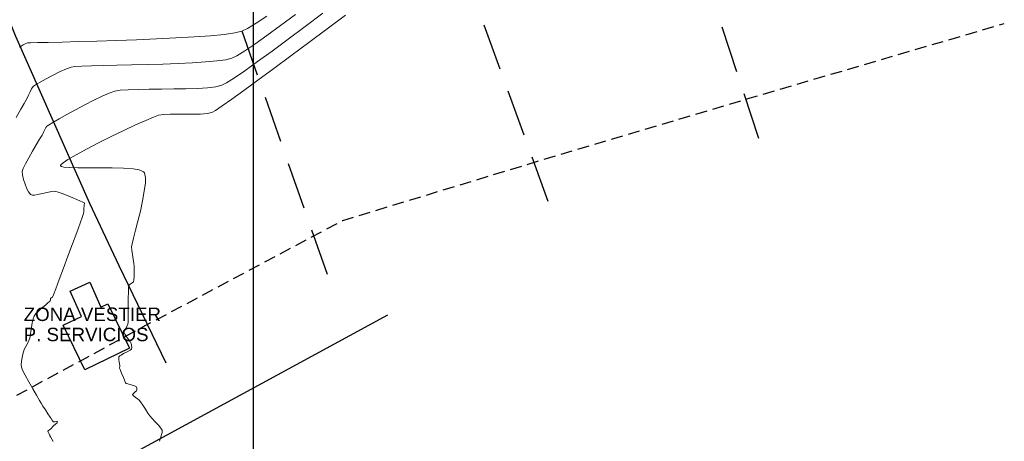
# Model space of a CAD drawing. Header units: metres. Extents: x 1111994 to 1112800, y 1268200 to 1269007.
# Tile 79 of 86: x 1112568 to 1112702, y 1268492 to 1268550. Entities that reach past the tile are written whole.
import ezdxf

# ---------------------------------------------------------------- set-up
doc = ezdxf.new("R2010")
doc.units = ezdxf.units.M
doc.header["$LTSCALE"] = 12.7
doc.header["$MEASUREMENT"] = 0
doc.linetypes.add('DASHED', pattern=[0.75, 0.5, -0.25])
doc.linetypes.add('HIDDEN2', pattern=[0.1875, 0.125, -0.0625])
doc.layers.add('Base', color=251, linetype='Continuous')
doc.styles.add('602000', font='arial.ttf', dxfattribs={"height": 1.5})
doc.linetypes.add('Cerca_LINE', pattern='A,0,[1,USTA-AUL-AB-003 LOTE CON RELACIîN AL SECTOR INMEDIATO1.Shx,S=0.007937,R=0,X=0,Y=0],-1.45,0', length=1.45)

msp = doc.modelspace()

# ---------------------------------------------------------------- linework, layer by layer
at = {"layer": 'Base', "linetype": 'Continuous'}
for p, q in [((1112600, 1269000), (1112600, 1268200)), ((1112600, 1268850.03), (1112600, 1268231.03)), ((1112537.19, 1268465.59), (1112618.25, 1268509.57))]:
    msp.add_line(p, q, dxfattribs=at)
at = {"layer": 'Base', "linetype": 'DASHED'}
for p, q in [((1112668.49, 1268533.45), (1112646.11, 1268601.27)), ((1112639.98, 1268524.94), (1112615.46, 1268592.16)), ((1112610.07, 1268515.05), (1112583.54, 1268590.63))]:
    msp.add_line(p, q, dxfattribs=at)
at = {"layer": 'Base', "linetype": 'Continuous', "lineweight": 0}
for p, q in [((1112601.84, 1268550.02), (1112600.4, 1268549.05)), ((1112605.73, 1268550.22), (1112603.72, 1268548.73)), ((1112609.45, 1268550.4), (1112607.05, 1268548.61)), ((1112612.52, 1268550.13), (1112610.02, 1268548.28)), ((1112599.26, 1268548.36), (1112598.46, 1268547.97)), ((1112600.4, 1268549.05), (1112599.26, 1268548.36)), ((1112603.72, 1268548.73), (1112601.87, 1268547.39)), ((1112607.05, 1268548.61), (1112604.74, 1268546.89)), ((1112610.02, 1268548.28), (1112607.53, 1268546.43)), ((1112586.92, 1268546.94), (1112584.2, 1268546.82)), ((1112589.55, 1268547.06), (1112586.92, 1268546.94)), ((1112592.01, 1268547.21), (1112589.55, 1268547.06)), ((1112594.22, 1268547.37), (1112592.01, 1268547.21)), ((1112596.09, 1268547.55), (1112594.22, 1268547.37)), ((1112597.53, 1268547.75), (1112596.09, 1268547.55)), ((1112598.46, 1268547.97), (1112597.53, 1268547.75)), ((1112601.87, 1268547.39), (1112600.23, 1268546.23)), ((1112604.74, 1268546.89), (1112602.57, 1268545.29)), ((1112568.57, 1268545.97), (1112568.36, 1268545.81)), ((1112568.88, 1268546.14), (1112568.57, 1268545.97)), ((1112569.21, 1268546.29), (1112568.88, 1268546.14)), ((1112569.46, 1268546.38), (1112569.21, 1268546.29)), ((1112569.84, 1268546.4), (1112569.46, 1268546.38)), ((1112570.8, 1268546.43), (1112569.84, 1268546.4)), ((1112572.27, 1268546.47), (1112570.8, 1268546.43)), ((1112574.15, 1268546.51), (1112572.27, 1268546.47)), ((1112576.37, 1268546.57), (1112574.15, 1268546.51)), ((1112578.85, 1268546.64), (1112576.37, 1268546.57)), ((1112581.48, 1268546.73), (1112578.85, 1268546.64)), ((1112584.2, 1268546.82), (1112581.48, 1268546.73)), ((1112600.23, 1268546.23), (1112598.86, 1268545.31)), ((1112607.53, 1268546.43), (1112605.11, 1268544.64)), ((1112597.12, 1268544.31), (1112596.3, 1268544.11)), ((1112597.81, 1268544.65), (1112597.12, 1268544.31)), ((1112598.86, 1268545.31), (1112597.81, 1268544.65)), ((1112602.57, 1268545.29), (1112600.59, 1268543.86)), ((1112605.11, 1268544.64), (1112602.8, 1268542.93)), ((1112574.72, 1268542.88), (1112573.87, 1268542.5)), ((1112575.37, 1268543.12), (1112574.72, 1268542.88)), ((1112575.87, 1268543.18), (1112575.37, 1268543.12)), ((1112576.81, 1268543.24), (1112575.87, 1268543.18)), ((1112578.11, 1268543.28), (1112576.81, 1268543.24)), ((1112579.72, 1268543.32), (1112578.11, 1268543.28)), ((1112581.55, 1268543.37), (1112579.72, 1268543.32)), ((1112583.55, 1268543.41), (1112581.55, 1268543.37)), ((1112585.64, 1268543.46), (1112583.55, 1268543.41)), ((1112587.76, 1268543.53), (1112585.64, 1268543.46)), ((1112589.83, 1268543.6), (1112587.76, 1268543.53)), ((1112591.78, 1268543.7), (1112589.83, 1268543.6)), ((1112593.56, 1268543.81), (1112591.78, 1268543.7)), ((1112595.09, 1268543.95), (1112593.56, 1268543.81)), ((1112596.3, 1268544.11), (1112595.09, 1268543.95)), ((1112600.59, 1268543.86), (1112598.87, 1268542.63)), ((1112602.8, 1268542.93), (1112600.66, 1268541.36)), ((1112571.99, 1268541.54), (1112571.16, 1268541.07)), ((1112572.93, 1268542.04), (1112571.99, 1268541.54)), ((1112573.87, 1268542.5), (1112572.93, 1268542.04)), ((1112597.46, 1268541.65), (1112596.4, 1268540.98)), ((1112598.87, 1268542.63), (1112597.46, 1268541.65)), ((1112570.21, 1268540.47), (1112570.01, 1268540.19)), ((1112570.53, 1268540.7), (1112570.21, 1268540.47)), ((1112571.16, 1268541.07), (1112570.53, 1268540.7)), ((1112592.46, 1268540.24), (1112590.91, 1268540.19)), ((1112593.83, 1268540.33), (1112592.46, 1268540.24)), ((1112594.96, 1268540.46), (1112593.83, 1268540.33)), ((1112595.77, 1268540.65), (1112594.96, 1268540.46)), ((1112596.4, 1268540.98), (1112595.77, 1268540.65)), ((1112600.66, 1268541.36), (1112598.76, 1268539.97)), ((1112569.39, 1268538.91), (1112569.23, 1268538.58)), ((1112569.58, 1268539.33), (1112569.39, 1268538.91)), ((1112569.79, 1268539.79), (1112569.58, 1268539.33)), ((1112570.01, 1268540.19), (1112569.79, 1268539.79)), ((1112579.55, 1268539.17), (1112578.42, 1268538.62)), ((1112580.53, 1268539.59), (1112579.55, 1268539.17)), ((1112581.27, 1268539.85), (1112580.53, 1268539.59)), ((1112582.02, 1268539.98), (1112581.27, 1268539.85)), ((1112583.09, 1268540.06), (1112582.02, 1268539.98)), ((1112584.42, 1268540.1), (1112583.09, 1268540.06)), ((1112585.94, 1268540.13), (1112584.42, 1268540.1)), ((1112587.58, 1268540.14), (1112585.94, 1268540.13)), ((1112589.26, 1268540.16), (1112587.58, 1268540.14)), ((1112590.91, 1268540.19), (1112589.26, 1268540.16)), ((1112598.76, 1268539.97), (1112597.12, 1268538.79)), ((1112569.02, 1268538.21), (1112568.56, 1268537.42)), ((1112569.23, 1268538.58), (1112569.02, 1268538.21)), ((1112577.2, 1268537.99), (1112575.97, 1268537.34)), ((1112578.42, 1268538.62), (1112577.2, 1268537.99)), ((1112595.82, 1268537.87), (1112594.91, 1268537.26)), ((1112597.12, 1268538.79), (1112595.82, 1268537.87)), ((1112568.56, 1268537.42), (1112567.91, 1268536.3)), ((1112574.79, 1268536.7), (1112573.74, 1268536.11)), ((1112575.97, 1268537.34), (1112574.79, 1268536.7)), ((1112586.52, 1268536.35), (1112585.46, 1268535.9)), ((1112587.18, 1268536.59), (1112586.52, 1268536.35)), ((1112587.87, 1268536.7), (1112587.18, 1268536.59)), ((1112588.75, 1268536.75), (1112587.87, 1268536.7)), ((1112589.76, 1268536.76), (1112588.75, 1268536.75)), ((1112590.83, 1268536.75), (1112589.76, 1268536.76)), ((1112591.89, 1268536.74), (1112590.83, 1268536.75)), ((1112592.89, 1268536.76), (1112591.89, 1268536.74)), ((1112593.76, 1268536.84), (1112592.89, 1268536.76)), ((1112594.43, 1268536.98), (1112593.76, 1268536.84)), ((1112594.91, 1268537.26), (1112594.43, 1268536.98)), ((1112571.94, 1268534.93), (1112571.8, 1268534.67)), ((1112572.07, 1268535.12), (1112571.94, 1268534.93)), ((1112572.31, 1268535.27), (1112572.07, 1268535.12)), ((1112572.89, 1268535.62), (1112572.31, 1268535.27)), ((1112573.74, 1268536.11), (1112572.89, 1268535.62)), ((1112584.08, 1268535.28), (1112582.49, 1268534.53)), ((1112585.46, 1268535.9), (1112584.08, 1268535.28)), ((1112571.42, 1268533.92), (1112571.09, 1268533.37)), ((1112571.58, 1268534.18), (1112571.42, 1268533.92)), ((1112571.68, 1268534.39), (1112571.58, 1268534.18)), ((1112571.8, 1268534.67), (1112571.68, 1268534.39)), ((1112580.79, 1268533.71), (1112579.08, 1268532.86)), ((1112582.49, 1268534.53), (1112580.79, 1268533.71)), ((1112570.64, 1268532.61), (1112570.13, 1268531.74)), ((1112571.09, 1268533.37), (1112570.64, 1268532.61)), ((1112579.08, 1268532.86), (1112577.46, 1268532.02)), ((1112570.13, 1268531.74), (1112569.62, 1268530.85)), ((1112576.03, 1268531.25), (1112574.9, 1268530.59)), ((1112577.46, 1268532.02), (1112576.03, 1268531.25)), ((1112569.17, 1268530.03), (1112568.85, 1268529.37)), ((1112569.62, 1268530.85), (1112569.17, 1268530.03)), ((1112573.93, 1268529.81), (1112573.92, 1268529.77)), ((1112573.92, 1268529.77), (1112573.94, 1268529.73)), ((1112574, 1268529.93), (1112573.93, 1268529.81)), ((1112573.94, 1268529.73), (1112574.05, 1268529.66)), ((1112574.28, 1268530.16), (1112574, 1268529.93)), ((1112574.05, 1268529.66), (1112574.38, 1268529.58)), ((1112574.9, 1268530.59), (1112574.28, 1268530.16)), ((1112574.38, 1268529.58), (1112575.07, 1268529.52)), ((1112568.85, 1268529.37), (1112568.72, 1268528.97)), ((1112568.72, 1268528.97), (1112568.76, 1268528.52)), ((1112568.76, 1268528.52), (1112568.9, 1268527.92)), ((1112575.07, 1268529.52), (1112576.26, 1268529.48)), ((1112576.26, 1268529.48), (1112577.71, 1268529.47)), ((1112577.71, 1268529.47), (1112579.3, 1268529.48)), ((1112579.3, 1268529.48), (1112580.91, 1268529.47)), ((1112580.91, 1268529.47), (1112582.43, 1268529.43)), ((1112582.43, 1268529.43), (1112583.74, 1268529.33)), ((1112583.74, 1268529.33), (1112584.55, 1268529.19)), ((1112584.55, 1268529.19), (1112584.98, 1268529.05)), ((1112584.98, 1268529.05), (1112585.18, 1268528.93)), ((1112585.18, 1268528.93), (1112585.24, 1268528.86)), ((1112585.24, 1268528.86), (1112585.29, 1268528.79)), ((1112585.29, 1268528.79), (1112585.36, 1268528.58)), ((1112585.36, 1268528.58), (1112585.42, 1268528.17)), ((1112568.9, 1268527.92), (1112569.12, 1268527.26)), ((1112569.12, 1268527.26), (1112569.38, 1268526.64)), ((1112585.41, 1268527.44), (1112585.27, 1268526.3)), ((1112585.42, 1268528.17), (1112585.41, 1268527.44)), ((1112569.38, 1268526.64), (1112569.6, 1268526.22)), ((1112569.6, 1268526.22), (1112569.77, 1268525.99)), ((1112569.77, 1268525.99), (1112569.87, 1268525.88)), ((1112569.87, 1268525.88), (1112569.92, 1268525.85)), ((1112569.92, 1268525.85), (1112569.97, 1268525.82)), ((1112569.97, 1268525.82), (1112570.11, 1268525.79)), ((1112570.11, 1268525.79), (1112570.38, 1268525.79)), ((1112570.38, 1268525.79), (1112570.82, 1268525.86)), ((1112570.82, 1268525.86), (1112571.46, 1268526)), ((1112571.46, 1268526), (1112572.12, 1268526.16)), ((1112572.12, 1268526.16), (1112572.71, 1268526.28)), ((1112572.71, 1268526.28), (1112573.16, 1268526.3)), ((1112573.16, 1268526.3), (1112573.6, 1268526.19)), ((1112573.6, 1268526.19), (1112574.27, 1268525.95)), ((1112574.27, 1268525.95), (1112575.04, 1268525.64)), ((1112575.04, 1268525.64), (1112575.83, 1268525.32)), ((1112585.27, 1268526.3), (1112585.03, 1268525)), ((1112575.83, 1268525.32), (1112576.52, 1268525.02)), ((1112576.52, 1268525.02), (1112576.94, 1268524.83)), ((1112576.94, 1268524.83), (1112577.14, 1268524.74)), ((1112577.11, 1268524.34), (1112577.1, 1268523.99)), ((1112577.12, 1268524.51), (1112577.11, 1268524.34)), ((1112577.16, 1268524.59), (1112577.12, 1268524.51)), ((1112577.14, 1268524.74), (1112577.2, 1268524.71)), ((1112577.19, 1268524.66), (1112577.16, 1268524.59)), ((1112577.21, 1268524.7), (1112577.19, 1268524.66)), ((1112577.2, 1268524.71), (1112577.21, 1268524.71)), ((1112577.21, 1268524.71), (1112577.21, 1268524.7)), ((1112585.03, 1268525), (1112584.73, 1268523.63)), ((1112576.91, 1268522.91), (1112576.58, 1268522.01)), ((1112577.04, 1268523.29), (1112576.91, 1268522.91)), ((1112577.08, 1268523.59), (1112577.04, 1268523.29)), ((1112577.1, 1268523.99), (1112577.08, 1268523.59)), ((1112584.73, 1268523.63), (1112584.4, 1268522.27)), ((1112576.58, 1268522.01), (1112576.11, 1268520.73)), ((1112584.4, 1268522.27), (1112584.09, 1268521.02)), ((1112576.11, 1268520.73), (1112575.55, 1268519.2)), ((1112584.09, 1268521.02), (1112583.81, 1268519.96)), ((1112575.55, 1268519.2), (1112574.93, 1268517.54)), ((1112583.62, 1268519.2), (1112583.55, 1268518.8)), ((1112583.81, 1268519.96), (1112583.62, 1268519.2)), ((1112574.93, 1268517.54), (1112574.31, 1268515.88)), ((1112583.55, 1268518.8), (1112583.58, 1268518.35)), ((1112583.58, 1268518.35), (1112583.66, 1268517.75)), ((1112583.66, 1268517.75), (1112583.76, 1268517.12)), ((1112583.76, 1268517.12), (1112583.85, 1268516.55)), ((1112583.85, 1268516.55), (1112583.9, 1268516.15)), ((1112574.31, 1268515.88), (1112573.75, 1268514.37)), ((1112583.9, 1268515.26), (1112583.89, 1268514.73)), ((1112583.9, 1268516.15), (1112583.9, 1268515.77)), ((1112583.9, 1268515.77), (1112583.9, 1268515.26)), ((1112573.75, 1268514.37), (1112573.28, 1268513.12)), ((1112583.16, 1268513.54), (1112583.13, 1268513.27)), ((1112583.35, 1268513.71), (1112583.16, 1268513.54)), ((1112583.63, 1268513.9), (1112583.35, 1268513.71)), ((1112583.82, 1268514.07), (1112583.63, 1268513.9)), ((1112583.86, 1268514.3), (1112583.82, 1268514.07)), ((1112583.89, 1268514.73), (1112583.86, 1268514.3)), ((1112572.96, 1268512.27), (1112572.83, 1268511.95)), ((1112573.28, 1268513.12), (1112572.96, 1268512.27)), ((1112583.11, 1268512.65), (1112583.09, 1268511.84)), ((1112583.13, 1268513.27), (1112583.11, 1268512.65)), ((1112571.92, 1268510.95), (1112571.52, 1268510.61)), ((1112572.11, 1268511.12), (1112571.92, 1268510.95)), ((1112572.24, 1268511.23), (1112572.11, 1268511.12)), ((1112572.4, 1268511.36), (1112572.24, 1268511.23)), ((1112572.48, 1268511.43), (1112572.4, 1268511.36)), ((1112572.52, 1268511.49), (1112572.48, 1268511.43)), ((1112572.55, 1268511.55), (1112572.52, 1268511.49)), ((1112572.56, 1268511.83), (1112572.55, 1268511.68)), ((1112572.55, 1268511.68), (1112572.55, 1268511.55)), ((1112572.69, 1268511.89), (1112572.56, 1268511.83)), ((1112572.83, 1268511.95), (1112572.69, 1268511.89)), ((1112583.09, 1268511.84), (1112583.08, 1268510.95)), ((1112583.08, 1268510.95), (1112583.08, 1268510.13)), ((1112570.6, 1268509.74), (1112570.33, 1268509.38)), ((1112571.04, 1268510.17), (1112570.6, 1268509.74)), ((1112571.52, 1268510.61), (1112571.04, 1268510.17)), ((1112583.08, 1268510.13), (1112583.07, 1268509.51)), ((1112570.1, 1268508.5), (1112570, 1268507.88)), ((1112570.21, 1268509.03), (1112570.1, 1268508.5)), ((1112570.33, 1268509.38), (1112570.21, 1268509.03)), ((1112583.03, 1268508.32), (1112582.93, 1268508.1)), ((1112583.06, 1268508.59), (1112583.03, 1268508.32)), ((1112583.07, 1268508.94), (1112583.06, 1268508.59)), ((1112583.07, 1268509.51), (1112583.07, 1268509.21)), ((1112583.07, 1268509.21), (1112583.07, 1268508.94)), ((1112569.91, 1268507.26), (1112569.83, 1268506.73)), ((1112570, 1268507.88), (1112569.91, 1268507.26)), ((1112582.57, 1268507.46), (1112582.5, 1268507.22)), ((1112582.5, 1268507.22), (1112582.66, 1268506.91)), ((1112582.75, 1268507.79), (1112582.57, 1268507.46)), ((1112582.66, 1268506.91), (1112583, 1268506.44)), ((1112582.93, 1268508.1), (1112582.75, 1268507.79)), ((1112569.43, 1268505.7), (1112569.21, 1268505.29)), ((1112569.63, 1268506.09), (1112569.43, 1268505.7)), ((1112569.76, 1268506.4), (1112569.63, 1268506.09)), ((1112569.83, 1268506.73), (1112569.76, 1268506.4)), ((1112583, 1268506.44), (1112583.34, 1268505.98)), ((1112583.34, 1268505.98), (1112583.51, 1268505.71)), ((1112583.51, 1268505.71), (1112583.55, 1268505.46)), ((1112568.81, 1268504.25), (1112568.72, 1268503.79)), ((1112568.89, 1268504.59), (1112568.81, 1268504.25)), ((1112569.02, 1268504.9), (1112568.89, 1268504.59)), ((1112569.21, 1268505.29), (1112569.02, 1268504.9)), ((1112582.47, 1268504.33), (1112582.14, 1268504.14)), ((1112582.93, 1268504.58), (1112582.47, 1268504.33)), ((1112583.33, 1268504.79), (1112582.93, 1268504.58)), ((1112583.52, 1268504.92), (1112583.33, 1268504.79)), ((1112583.56, 1268505.15), (1112583.52, 1268504.92)), ((1112583.55, 1268505.46), (1112583.56, 1268505.15)), ((1112568.65, 1268503.29), (1112568.61, 1268502.83)), ((1112568.72, 1268503.79), (1112568.65, 1268503.29)), ((1112581.84, 1268503.88), (1112581.83, 1268503.76)), ((1112581.83, 1268503.76), (1112581.83, 1268503.52)), ((1112581.83, 1268503.52), (1112581.87, 1268503.15)), ((1112581.86, 1268503.92), (1112581.84, 1268503.88)), ((1112581.88, 1268503.95), (1112581.86, 1268503.92)), ((1112581.87, 1268503.15), (1112581.94, 1268502.73)), ((1112581.95, 1268504.02), (1112581.88, 1268503.95)), ((1112582.14, 1268504.14), (1112581.95, 1268504.02)), ((1112568.61, 1268502.83), (1112568.63, 1268502.48)), ((1112568.63, 1268502.48), (1112568.79, 1268502.09)), ((1112568.79, 1268502.09), (1112569.15, 1268501.4)), ((1112581.93, 1268502.46), (1112581.89, 1268502.38)), ((1112581.89, 1268502.38), (1112581.98, 1268502.16)), ((1112581.97, 1268502.54), (1112581.93, 1268502.46)), ((1112581.94, 1268502.73), (1112581.97, 1268502.54)), ((1112581.98, 1268502.16), (1112582.18, 1268501.67)), ((1112582.18, 1268501.67), (1112582.43, 1268501.08)), ((1112569.15, 1268501.4), (1112569.62, 1268500.52)), ((1112569.62, 1268500.52), (1112570.15, 1268499.58)), ((1112582.43, 1268501.08), (1112582.64, 1268500.58)), ((1112582.64, 1268500.58), (1112582.73, 1268500.37)), ((1112582.73, 1268500.37), (1112582.77, 1268500.33)), ((1112582.77, 1268500.33), (1112582.8, 1268500.28)), ((1112582.8, 1268500.28), (1112583.02, 1268500.23)), ((1112583.02, 1268500.23), (1112583.48, 1268500.1)), ((1112570.15, 1268499.58), (1112570.66, 1268498.7)), ((1112583.48, 1268500.1), (1112583.96, 1268499.95)), ((1112583.79, 1268498.95), (1112583.66, 1268498.8)), ((1112584.04, 1268499.15), (1112583.79, 1268498.95)), ((1112583.96, 1268499.95), (1112584.2, 1268499.85)), ((1112584.21, 1268499.3), (1112584.04, 1268499.15)), ((1112584.2, 1268499.85), (1112584.24, 1268499.7)), ((1112584.24, 1268499.47), (1112584.21, 1268499.3)), ((1112584.24, 1268499.7), (1112584.24, 1268499.47)), ((1112570.66, 1268498.7), (1112571.06, 1268498)), ((1112571.06, 1268498), (1112571.29, 1268497.6)), ((1112571.29, 1268497.6), (1112571.53, 1268497.21)), ((1112583.66, 1268498.8), (1112583.78, 1268498.66)), ((1112583.78, 1268498.66), (1112584.05, 1268498.45)), ((1112584.05, 1268498.45), (1112584.35, 1268498.23)), ((1112584.35, 1268498.23), (1112584.57, 1268498.05)), ((1112584.57, 1268498.05), (1112584.75, 1268497.8)), ((1112584.75, 1268497.8), (1112585.05, 1268497.35)), ((1112571.53, 1268497.21), (1112571.87, 1268496.7)), ((1112571.87, 1268496.7), (1112572.21, 1268496.17)), ((1112585.05, 1268497.35), (1112585.41, 1268496.8)), ((1112585.41, 1268496.8), (1112585.75, 1268496.29)), ((1112585.75, 1268496.29), (1112586.02, 1268495.91)), ((1112572.21, 1268496.17), (1112572.5, 1268495.74)), ((1112572.5, 1268495.74), (1112572.64, 1268495.53)), ((1112572.64, 1268495.53), (1112572.74, 1268495.38)), ((1112572.74, 1268495.38), (1112572.87, 1268495.2)), ((1112572.87, 1268495.2), (1112572.98, 1268495.1)), ((1112572.98, 1268495.1), (1112573.14, 1268495.1)), ((1112573.14, 1268495.1), (1112573.34, 1268495.15)), ((1112573.45, 1268494.97), (1112573.29, 1268494.81)), ((1112573.34, 1268495.15), (1112573.45, 1268495.17)), ((1112573.45, 1268495.17), (1112573.46, 1268495.07)), ((1112573.46, 1268495.07), (1112573.45, 1268494.97)), ((1112586.02, 1268495.91), (1112586.32, 1268495.56)), ((1112586.32, 1268495.56), (1112586.74, 1268495.11)), ((1112586.74, 1268495.11), (1112587.17, 1268494.64)), ((1112572.28, 1268493.9), (1112572.18, 1268493.81)), ((1112572.18, 1268493.81), (1112572.23, 1268493.69)), ((1112572.23, 1268493.69), (1112572.32, 1268493.51)), ((1112572.41, 1268494), (1112572.28, 1268493.9)), ((1112572.59, 1268494.16), (1112572.41, 1268494)), ((1112572.94, 1268494.49), (1112572.59, 1268494.16)), ((1112573.29, 1268494.81), (1112572.94, 1268494.49)), ((1112587.17, 1268494.64), (1112587.52, 1268494.23)), ((1112587.52, 1268494.23), (1112587.69, 1268493.96)), ((1112587.67, 1268493.63), (1112587.54, 1268493.18)), ((1112587.69, 1268493.96), (1112587.67, 1268493.63)), ((1112572.32, 1268493.51), (1112572.37, 1268493.42)), ((1112572.37, 1268493.42), (1112572.45, 1268493.43)), ((1112572.45, 1268493.43), (1112572.47, 1268493.32)), ((1112572.47, 1268493.32), (1112572.49, 1268493.2)), ((1112572.49, 1268493.2), (1112572.57, 1268493.06)), ((1112572.57, 1268493.06), (1112572.73, 1268492.76)), ((1112572.73, 1268492.76), (1112572.93, 1268492.43)), ((1112587.4, 1268492.74), (1112587.31, 1268492.48)), ((1112587.54, 1268493.18), (1112587.4, 1268492.74))]:
    msp.add_line(p, q, dxfattribs=at)
at = {"layer": 'Base', "linetype": 'Cerca_LINE', "flags": 128}
msp.add_lwpolyline([(1112588.21, 1268503.05), (1112581.86, 1268516.23), (1112577.88, 1268524.67), (1112567.85, 1268547.27), (1112558.46, 1268570.56), (1112555.69, 1268577.91), (1112552.37, 1268589.13)], dxfattribs=at)
at = {"layer": 'Base', "linetype": 'HIDDEN2', "flags": 128}
msp.add_lwpolyline([(1112553.36, 1268490.74), (1112585.49, 1268508.17), (1112612.13, 1268522.36), (1112638.38, 1268530.33), (1112666.98, 1268538.85), (1112701.73, 1268549.02)], dxfattribs=at)
at = {"layer": 'Base', "linetype": 'Continuous', "flags": 128}
msp.add_lwpolyline([(1112574.3, 1268508.2), (1112576.78, 1268509.34), (1112575.24, 1268512.79), (1112577.87, 1268514), (1112579.37, 1268510.63), (1112580.34, 1268511.07), (1112583.26, 1268505.06), (1112577.22, 1268502.15)], close=True, dxfattribs=at)

# ---------------------------------------------------------------- texts
at = {"layer": 'Base', "char_height": 1.8151, "attachment_point": 1, "style": '602000'}
for s, insert in [('ZONA VESTIER', (1112568.93, 1268510.56)), ('P. SERVICIOS', (1112568.93, 1268507.83))]:
    msp.add_mtext(s, dxfattribs=dict(at, insert=insert))

doc.saveas('drawing.dxf')
